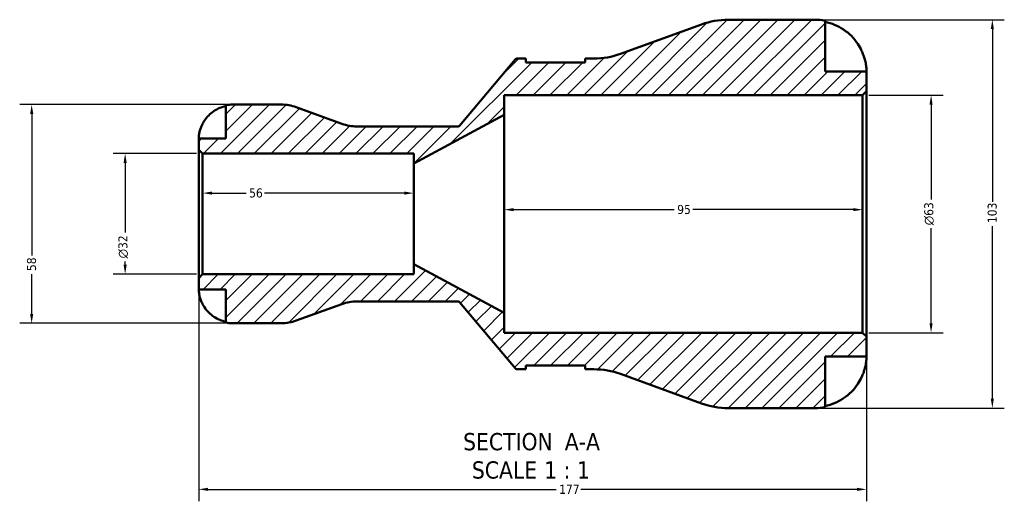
# Model space of a CAD drawing. Header units: millimetres. Extents: x 0 to 903, y -173 to 594.
# Tile 2 of 8: x 266 to 527, y -173 to -45. Entities that reach past the tile are written whole.
import ezdxf

# ---------------------------------------------------------------- set-up
doc = ezdxf.new("R2010")
doc.units = ezdxf.units.MM
for name, color, linetype, lineweight in [('Dimension (ANSI)', 7, 'Continuous', 25), ('Hatch (ANSI)', 7, 'Continuous', 18), ('Symbol (ANSI)', 7, 'Continuous', 25), ('Visible (ANSI)', 7, 'Continuous', 50)]:
    doc.layers.add(name, color=color, linetype=linetype, lineweight=lineweight)
doc.styles.add('Label Text (ANSI)', font='tahoma.ttf')
doc.styles.add('Note Text (ANSI)', font='tahoma.ttf')
doc.dimstyles.new('Default - mm (ANSI)', dxfattribs={"dimtxt": 2.4, "dimasz": 2.5, "dimexe": 3.175, "dimexo": 1.6002, "dimgap": 0.8, "dimtad": 0, "dimtoh": 1, "dimdec": 0, "dimrnd": 1e-08, "dimzin": 4, "dimdsep": 46, "dimtxsty": 'Note Text (ANSI)', "dimcen": 0.09, "dimdle": 10, "dimclrd": 256, "dimclre": 256, "dimclrt": 5, "dimadec": 1, "dimazin": 1, "dimtfac": 1.27, "dimtofl": 0, "dimtmove": 0, "dimatfit": 3, "dimfxl": 1, "dimtolj": 1, "dimtzin": 4, "dimlwd": -1, "dimlwe": -1, "dimarcsym": 0})

# ---------------------------------------------------------------- blocks, each defined once
blk = doc.blocks.new('*D7')
at = {"layer": 'Defpoints', "color": 0, "transparency": 16777216}
for p in [(489.5, -64.83), (507.64, -64.83), (489.5, -127.83)]:
    blk.add_point(p, dxfattribs=at)
at = {"layer": 'Dimension (ANSI)', "transparency": 16777216}
for p, q in [((491.1, -64.83), (510.81, -64.83)), ((507.64, -67.33), (507.64, -92.52)), ((507.64, -125.33), (507.64, -100.13)), ((491.1, -127.83), (510.81, -127.83))]:
    blk.add_line(p, q, dxfattribs=at)
for points in [[(507.22, -67.33), (508.05, -67.33), (507.64, -64.83)], [(507.22, -125.33), (508.05, -125.33), (507.64, -127.83)]]:
    blk.add_solid(points, dxfattribs=at)
at = {"layer": 'Dimension (ANSI)', "color": 5, "transparency": 16777216, "insert": (505.83, -99.33), "char_height": 2.4, "attachment_point": 1, "rotation": 90, "style": 'Note Text (ANSI)'}
blk.add_mtext('\\A1;{\\fAIGDT|b0|i0;\\H2.4000;\\ln}\\fTahoma|b0|i0;\\H2.4000;63', dxfattribs=at)
blk = doc.blocks.new('*D8')
at = {"layer": 'Defpoints', "color": 0, "transparency": 16777216}
for p in [(314.56, -80.33), (294.03, -112.33), (314.56, -112.33)]:
    blk.add_point(p, dxfattribs=at)
at = {"layer": 'Dimension (ANSI)', "transparency": 16777216}
for p, q in [((312.96, -80.33), (290.86, -80.33)), ((294.03, -82.83), (294.03, -101.25)), ((294.03, -109.83), (294.03, -108.91)), ((312.96, -112.33), (290.86, -112.33))]:
    blk.add_line(p, q, dxfattribs=at)
for points in [[(293.62, -82.83), (294.45, -82.83), (294.03, -80.33)], [(293.62, -109.83), (294.45, -109.83), (294.03, -112.33)]]:
    blk.add_solid(points, dxfattribs=at)
at = {"layer": 'Dimension (ANSI)', "color": 5, "transparency": 16777216, "insert": (292.23, -108.11), "char_height": 2.4, "attachment_point": 1, "rotation": 90, "style": 'Note Text (ANSI)'}
blk.add_mtext('\\A1;{\\fAIGDT|b0|i0;\\H2.4000;\\ln}\\fTahoma|b0|i0;\\H2.4000;32', dxfattribs=at)
blk = doc.blocks.new('*D9')
at = {"layer": 'Defpoints', "color": 0, "transparency": 16777216}
for p in [(313.53, -113.36), (490.53, -128.86), (490.53, -169.37)]:
    blk.add_point(p, dxfattribs=at)
at = {"layer": 'Dimension (ANSI)', "transparency": 16777216}
for p, q in [((313.53, -114.96), (313.53, -172.54)), ((490.53, -130.46), (490.53, -172.54)), ((316.03, -169.37), (408.27, -169.37)), ((488.03, -169.37), (414.79, -169.37))]:
    blk.add_line(p, q, dxfattribs=at)
for points in [[(316.03, -168.95), (316.03, -169.78), (313.53, -169.37)], [(488.03, -168.95), (488.03, -169.78), (490.53, -169.37)]]:
    blk.add_solid(points, dxfattribs=at)
at = {"layer": 'Dimension (ANSI)', "color": 5, "transparency": 16777216, "insert": (409.07, -168.16), "char_height": 2.4, "attachment_point": 1, "style": 'Note Text (ANSI)'}
blk.add_mtext('\\A1;177', dxfattribs=at)
blk = doc.blocks.new('*D10')
at = {"layer": 'Defpoints', "color": 0, "transparency": 16777216}
for p in [(476.83, -44.83), (476.83, -147.83), (523.88, -147.83)]:
    blk.add_point(p, dxfattribs=at)
at = {"layer": 'Dimension (ANSI)', "transparency": 16777216}
for p, q in [((478.43, -44.83), (527.05, -44.83)), ((523.88, -47.33), (523.88, -93.1)), ((523.88, -145.33), (523.88, -99.55)), ((478.43, -147.83), (527.05, -147.83))]:
    blk.add_line(p, q, dxfattribs=at)
for points in [[(523.46, -47.33), (524.29, -47.33), (523.88, -44.83)], [(523.46, -145.33), (524.29, -145.33), (523.88, -147.83)]]:
    blk.add_solid(points, dxfattribs=at)
at = {"layer": 'Dimension (ANSI)', "color": 5, "transparency": 16777216, "insert": (522.63, -98.75), "char_height": 2.4, "attachment_point": 1, "rotation": 90, "style": 'Note Text (ANSI)'}
blk.add_mtext('\\A1;103', dxfattribs=at)
blk = doc.blocks.new('*D11')
at = {"layer": 'Defpoints', "color": 0, "transparency": 16777216}
for p in [(394.53, -96.33), (489.5, -95.2), (489.5, -96.33)]:
    blk.add_point(p, dxfattribs=at)
at = {"layer": 'Dimension (ANSI)', "transparency": 16777216}
for p, q in [((397.03, -95.2), (439.56, -95.2)), ((487, -95.2), (444.48, -95.2))]:
    blk.add_line(p, q, dxfattribs=at)
for points in [[(397.03, -94.78), (397.03, -95.61), (394.53, -95.2)], [(487, -94.78), (487, -95.61), (489.5, -95.2)]]:
    blk.add_solid(points, dxfattribs=at)
at = {"layer": 'Dimension (ANSI)', "color": 5, "transparency": 16777216, "insert": (440.36, -93.95), "char_height": 2.4, "attachment_point": 1, "style": 'Note Text (ANSI)'}
blk.add_mtext('\\A1;95', dxfattribs=at)
blk = doc.blocks.new('*D12')
at = {"layer": 'Defpoints', "color": 0, "transparency": 16777216}
for p in [(314.56, -90.81), (314.56, -96.33), (370.53, -96.33)]:
    blk.add_point(p, dxfattribs=at)
at = {"layer": 'Dimension (ANSI)', "transparency": 16777216}
for p, q in [((317.06, -90.81), (326.1, -90.81)), ((368.03, -90.81), (331, -90.81))]:
    blk.add_line(p, q, dxfattribs=at)
for points in [[(317.06, -90.39), (317.06, -91.23), (314.56, -90.81)], [(368.03, -90.39), (368.03, -91.23), (370.53, -90.81)]]:
    blk.add_solid(points, dxfattribs=at)
at = {"layer": 'Dimension (ANSI)', "color": 5, "transparency": 16777216, "insert": (326.9, -89.56), "char_height": 2.4, "attachment_point": 1, "style": 'Note Text (ANSI)'}
blk.add_mtext('\\A1;56', dxfattribs=at)
blk = doc.blocks.new('*D13')
at = {"layer": 'Defpoints', "color": 0, "transparency": 16777216}
for p in [(322.53, -67.33), (269.26, -125.33), (322.53, -125.33)]:
    blk.add_point(p, dxfattribs=at)
at = {"layer": 'Dimension (ANSI)', "transparency": 16777216}
for p, q in [((320.93, -67.33), (266.08, -67.33)), ((269.26, -69.83), (269.26, -107.38)), ((269.26, -122.83), (269.26, -112.27)), ((320.93, -125.33), (266.08, -125.33))]:
    blk.add_line(p, q, dxfattribs=at)
for points in [[(268.84, -69.83), (269.68, -69.83), (269.26, -67.33)], [(268.84, -122.83), (269.68, -122.83), (269.26, -125.33)]]:
    blk.add_solid(points, dxfattribs=at)
at = {"layer": 'Dimension (ANSI)', "color": 5, "transparency": 16777216, "insert": (268.01, -111.47), "char_height": 2.4, "attachment_point": 1, "rotation": 90, "style": 'Note Text (ANSI)'}
blk.add_mtext('\\A1;58', dxfattribs=at)

msp = doc.modelspace()

# ---------------------------------------------------------------- hatches: boundary and pattern name
at = {"layer": 'Hatch (ANSI)'}
h = msp.add_hatch(dxfattribs=at)
h.set_pattern_fill('ANSI31', color=256, scale=25.4, style=0)
h.set_pattern_definition([(45, (0, 0), (-2.245064, 2.245064), [])])
edge = h.paths.add_edge_path()
edge.add_ellipse((453.85, -127.23), major_axis=(19.36, -7.05), ratio=1, start_angle=270, end_angle=290)
edge.add_line((453.85, -147.83), (476.83, -147.83))
edge.add_ellipse((476.83, -134.13), major_axis=(13.7, 0), ratio=1, start_angle=270, end_angle=281.537)
edge.add_line((479.57, -147.55), (479.57, -134.13))
edge.add_line((479.57, -134.13), (490.53, -134.13))
edge.add_line((490.53, -134.13), (490.53, -128.86))
edge.add_line((490.53, -128.86), (489.5, -127.83))
edge.add_line((489.5, -127.83), (394.53, -127.83))
edge.add_line((394.53, -127.83), (394.53, -122.58))
edge.add_line((394.53, -122.58), (370.53, -109.66))
edge.add_line((370.53, -109.66), (370.53, -112.33))
edge.add_line((370.53, -112.33), (314.56, -112.33))
edge.add_line((314.56, -112.33), (313.53, -113.36))
edge.add_line((313.53, -113.36), (313.53, -116.33))
edge.add_line((313.53, -116.33), (320.73, -116.33))
edge.add_line((320.73, -116.33), (320.73, -125.14))
edge.add_ellipse((322.53, -116.33), major_axis=(8.82, -1.8), ratio=1, start_angle=270, end_angle=281.537)
edge.add_line((322.53, -125.33), (335.43, -125.33))
edge.add_ellipse((335.43, -113.73), major_axis=(11.6, 0), ratio=1, start_angle=270, end_angle=290)
edge.add_line((339.4, -124.63), (351.49, -120.22))
edge.add_ellipse((355.45, -131.13), major_axis=(10.9, 3.97), ratio=1, start_angle=70, end_angle=90, ccw=False)
edge.add_line((355.45, -119.53), (382.3, -119.53))
edge.add_ellipse((382.3, -120.03), major_axis=(0.5, 0), ratio=1, start_angle=40, end_angle=90, ccw=False)
edge.add_line((382.68, -119.7), (397.49, -137.35))
edge.add_ellipse((397.87, -137.03), major_axis=(0.321, -0.383), ratio=1, start_angle=270, end_angle=320)
edge.add_line((397.87, -137.53), (400.2, -137.53))
edge.add_line((400.2, -137.53), (400.2, -136.5))
edge.add_line((400.2, -136.5), (415.95, -136.5))
edge.add_line((415.95, -136.5), (415.95, -137.53))
edge.add_line((415.95, -137.53), (418.28, -137.53))
edge.add_ellipse((418.28, -158.13), major_axis=(20.6, 0), ratio=1, start_angle=70, end_angle=90, ccw=False)
edge.add_line((425.33, -138.77), (446.8, -146.58))
edge = h.paths.add_edge_path()
edge.add_ellipse((453.85, -65.43), major_axis=(-20.6, 0), ratio=1, start_angle=270, end_angle=290)
edge.add_line((446.8, -46.07), (425.33, -53.88))
edge.add_ellipse((418.28, -34.53), major_axis=(-19.36, -7.05), ratio=1, start_angle=70, end_angle=90, ccw=False)
edge.add_line((418.28, -55.13), (415.95, -55.13))
edge.add_line((415.95, -55.13), (415.95, -56.16))
edge.add_line((415.95, -56.16), (400.2, -56.16))
edge.add_line((400.2, -56.16), (400.2, -55.13))
edge.add_line((400.2, -55.13), (397.87, -55.13))
edge.add_ellipse((397.87, -55.63), major_axis=(-0.5, 0), ratio=1, start_angle=270, end_angle=320)
edge.add_line((397.49, -55.3), (382.68, -72.95))
edge.add_ellipse((382.3, -72.63), major_axis=(-0.321, -0.383), ratio=1, start_angle=40, end_angle=90, ccw=False)
edge.add_line((382.3, -73.13), (355.45, -73.13))
edge.add_ellipse((355.45, -61.53), major_axis=(-11.6, 0), ratio=1, start_angle=70, end_angle=90, ccw=False)
edge.add_line((351.49, -72.43), (339.4, -68.02))
edge.add_ellipse((335.43, -78.93), major_axis=(-10.9, 3.97), ratio=1, start_angle=270, end_angle=290)
edge.add_line((335.43, -67.33), (322.53, -67.33))
edge.add_ellipse((322.53, -76.33), major_axis=(-9, 0), ratio=1, start_angle=270, end_angle=281.537)
edge.add_line((320.73, -67.51), (320.73, -76.33))
edge.add_line((320.73, -76.33), (313.53, -76.33))
edge.add_line((313.53, -76.33), (313.53, -79.3))
edge.add_line((313.53, -79.3), (314.56, -80.33))
edge.add_line((314.56, -80.33), (370.53, -80.33))
edge.add_line((370.53, -80.33), (370.53, -82.99))
edge.add_line((370.53, -82.99), (394.53, -70.08))
edge.add_line((394.53, -70.08), (394.53, -64.83))
edge.add_line((394.53, -64.83), (489.5, -64.83))
edge.add_line((489.5, -64.83), (490.53, -63.8))
edge.add_line((490.53, -63.8), (490.53, -58.53))
edge.add_line((490.53, -58.53), (479.57, -58.53))
edge.add_line((479.57, -58.53), (479.57, -45.1))
edge.add_ellipse((476.83, -58.53), major_axis=(-13.42, 2.74), ratio=1, start_angle=270, end_angle=281.537)
edge.add_line((476.83, -44.83), (453.85, -44.83))

# ---------------------------------------------------------------- linework, layer by layer
at = {"layer": 'Visible (ANSI)'}
for p, q in [((446.8, -46.07), (425.33, -53.88)), ((476.83, -44.83), (453.85, -44.83)), ((479.57, -58.53), (479.57, -45.1)), ((397.49, -55.3), (382.68, -72.95)), ((400.2, -55.13), (397.87, -55.13)), ((400.2, -56.16), (400.2, -55.13)), ((415.95, -56.16), (400.2, -56.16)), ((418.28, -55.13), (415.95, -55.13)), ((415.95, -55.13), (415.95, -56.16)), ((490.53, -58.53), (479.57, -58.53)), ((490.53, -63.8), (490.53, -58.53)), ((394.53, -70.08), (394.53, -64.83)), ((394.53, -64.83), (489.5, -64.83)), ((489.5, -64.83), (490.53, -63.8)), ((489.5, -64.83), (489.5, -127.83)), ((490.53, -128.86), (490.53, -63.8)), ((320.73, -67.51), (320.73, -76.33)), ((335.43, -67.33), (322.53, -67.33)), ((351.49, -72.43), (339.4, -68.02)), ((370.53, -82.99), (394.53, -70.08)), ((394.53, -122.58), (394.53, -70.08)), ((382.3, -73.13), (355.45, -73.13)), ((320.73, -76.33), (313.53, -76.33)), ((313.53, -76.33), (313.53, -79.3)), ((313.53, -79.3), (314.56, -80.33)), ((313.53, -79.3), (313.53, -113.36)), ((314.56, -80.33), (370.53, -80.33)), ((314.56, -112.33), (314.56, -80.33)), ((370.53, -80.33), (370.53, -82.99)), ((370.53, -109.66), (370.53, -82.99)), ((394.53, -122.58), (370.53, -109.66)), ((370.53, -109.66), (370.53, -112.33)), ((314.56, -112.33), (313.53, -113.36)), ((313.53, -113.36), (313.53, -116.33)), ((370.53, -112.33), (314.56, -112.33)), ((313.53, -116.33), (320.73, -116.33)), ((320.73, -116.33), (320.73, -125.14)), ((355.45, -119.53), (382.3, -119.53)), ((382.68, -119.7), (397.49, -137.35)), ((339.4, -124.63), (351.49, -120.22)), ((394.53, -127.83), (394.53, -122.58)), ((322.53, -125.33), (335.43, -125.33)), ((489.5, -127.83), (394.53, -127.83)), ((490.53, -128.86), (489.5, -127.83)), ((490.53, -134.13), (490.53, -128.86)), ((479.57, -147.55), (479.57, -134.13)), ((479.57, -134.13), (490.53, -134.13)), ((397.87, -137.53), (400.2, -137.53)), ((400.2, -137.53), (400.2, -136.5)), ((400.2, -136.5), (415.95, -136.5)), ((415.95, -136.5), (415.95, -137.53)), ((415.95, -137.53), (418.28, -137.53)), ((425.33, -138.77), (446.8, -146.58)), ((453.85, -147.83), (476.83, -147.83))]:
    msp.add_line(p, q, dxfattribs=at)
for centre, radius, start, end in [((453.85, -65.43), 20.6, 90, 110), ((476.83, -58.53), 13.7, 78.463, 90), ((418.28, -34.53), 20.6, 270, 290), ((397.87, -55.63), 0.5, 90, 140), ((322.53, -76.33), 9, 90, 101.537), ((335.43, -78.93), 11.6, 70, 90), ((355.45, -61.53), 11.6, 250, 270), ((382.3, -72.63), 0.5, 270, 320), ((355.45, -131.13), 11.6, 90, 110), ((382.3, -120.03), 0.5, 40, 90), ((322.53, -116.33), 9, 258.463, 270), ((335.43, -113.73), 11.6, 270, 290), ((397.87, -137.03), 0.5, 220, 270), ((418.28, -158.13), 20.6, 70, 90), ((453.85, -127.23), 20.6, 250, 270), ((476.83, -134.13), 13.7, 270, 281.537)]:
    msp.add_arc(centre, radius, start, end, dxfattribs=at)
for points, knots in [([(479.57, -45.4), (480.45, -45.58), (481.31, -45.85), (482.84, -46.49), (483.67, -46.92), (485.2, -47.95), (485.91, -48.54), (487.11, -49.74), (487.7, -50.46), (488.61, -51.82), (488.95, -52.44), (489.23, -53.05)], [0.259921, 0.259921, 0.259921, 0.259921, 0.506095, 0.506095, 0.759882, 0.759882, 1.013669, 1.013669, 1.268671, 1.268671, 1.462668, 1.462668, 1.462668, 1.462668]), ([(489.23, -53.05), (489.32, -53.23), (489.41, -53.43), (489.62, -53.94), (489.74, -54.26), (489.97, -54.93), (490.07, -55.28), (490.28, -56.11), (490.37, -56.57), (490.49, -57.46), (490.51, -57.84), (490.54, -58.38), (490.53, -58.53), (490.53, -58.53)], [-0.8764491, -0.8764491, -0.8764491, -0.8764491, -0.8146322, -0.8146322, -0.7114626, -0.7114626, -0.5965347, -0.5965347, -0.4233389, -0.4233389, -0.2170999, -0.2170999, 0, 0, 0, 0]), ([(314.41, -72.73), (314.59, -72.34), (314.81, -71.95), (315.4, -71.06), (315.79, -70.59), (316.58, -69.8), (317.04, -69.41), (318.05, -68.73), (318.59, -68.45), (319.6, -68.03), (320.16, -67.85), (320.73, -67.73)], [4.427884, 4.427884, 4.427884, 4.427884, 4.5512464, 4.5512464, 4.7191329, 4.7191329, 4.8858696, 4.8858696, 5.0526063, 5.0526063, 5.2140047, 5.2140047, 5.2140047, 5.2140047]), ([(313.53, -76.33), (313.53, -76.33), (313.53, -76.29), (313.54, -76.16), (313.54, -76.05), (313.56, -75.7), (313.59, -75.42), (313.69, -74.82), (313.76, -74.53), (313.93, -73.93), (314.03, -73.62), (314.24, -73.11), (314.32, -72.92), (314.41, -72.73)], [0, 0, 0, 0, 0.0846147, 0.0846147, 0.1743424, 0.1743424, 0.3108876, 0.3108876, 0.4142718, 0.4142718, 0.5166571, 0.5166571, 0.5800547, 0.5800547, 0.5800547, 0.5800547]), ([(314.41, -119.93), (314.34, -119.78), (314.28, -119.64), (314.13, -119.28), (314.05, -119.06), (313.9, -118.62), (313.83, -118.4), (313.7, -117.87), (313.65, -117.59), (313.56, -117.02), (313.55, -116.78), (313.53, -116.42), (313.53, -116.33), (313.53, -116.33)], [-0.5764765, -0.5764765, -0.5764765, -0.5764765, -0.5296868, -0.5296868, -0.4605403, -0.4605403, -0.385624, -0.385624, -0.2773083, -0.2773083, -0.1425809, -0.1425809, 0, 0, 0, 0]), ([(320.73, -124.92), (320.16, -124.8), (319.6, -124.62), (318.59, -124.2), (318.05, -123.92), (317.04, -123.24), (316.58, -122.85), (315.79, -122.06), (315.4, -121.59), (314.81, -120.71), (314.59, -120.31), (314.41, -119.93)], [0.1707531, 0.1707531, 0.1707531, 0.1707531, 0.3321515, 0.3321515, 0.4988882, 0.4988882, 0.6656248, 0.6656248, 0.8335114, 0.8335114, 0.9568737, 0.9568737, 0.9568737, 0.9568737]), ([(490.53, -134.13), (490.53, -134.13), (490.53, -134.19), (490.53, -134.46), (490.52, -134.67), (490.47, -135.33), (490.42, -135.81), (490.23, -136.75), (490.13, -137.15), (489.92, -137.88), (489.81, -138.2), (489.56, -138.87), (489.42, -139.21), (489.25, -139.57), (489.24, -139.59), (489.23, -139.61)], [-3.8069636, -3.8069636, -3.8069636, -3.8069636, -3.6614952, -3.6614952, -3.5009101, -3.5009101, -3.2876159, -3.2876159, -3.1467889, -3.1467889, -3.0396524, -3.0396524, -2.9271291, -2.9271291, -2.9205248, -2.9205248, -2.9205248, -2.9205248]), ([(489.23, -139.61), (488.95, -140.21), (488.61, -140.83), (487.7, -142.19), (487.11, -142.91), (485.91, -144.11), (485.2, -144.71), (483.67, -145.73), (482.84, -146.16), (481.31, -146.8), (480.45, -147.07), (479.57, -147.25)], [6.701463, 6.701463, 6.701463, 6.701463, 6.895461, 6.895461, 7.150463, 7.150463, 7.404249, 7.404249, 7.658036, 7.658036, 7.904211, 7.904211, 7.904211, 7.904211])]:
    msp.add_open_spline(points, degree=3, knots=knots, dxfattribs=at)

# ---------------------------------------------------------------- texts
at = {"layer": 'Symbol (ANSI)', "char_height": 4.572, "attachment_point": 7, "style": 'Label Text (ANSI)'}
for s, insert in [('SECTION', (383.61, -159.09)), (' A-A', (408.84, -158.99)), ('SCALE', (385.93, -166.6)), (' 1 : 1', (403.4, -166.52))]:
    msp.add_mtext(s, dxfattribs=dict(at, insert=insert))

# ---------------------------------------------------------------- dimensions: what is measured, and where the dimension line sits
at = {"layer": 'Dimension (ANSI)'}
for base, p1, p2, angle, override, picture, middle in [((523.88, -147.83), (476.83, -44.83), (476.83, -147.83), 90, {"dimgap": 0.8, "dimtoh": 0, "dimdec": 0, "dimtol": 0, "dimlim": 0, "dimtp": 0, "dimtm": 0, "dimtdec": 2, "dimatfit": 1}, '*D10', (523.88, -96.33)), ((269.26, -125.33), (322.53, -67.33), (322.53, -125.33), 90, {"dimgap": 0.8, "dimtoh": 0, "dimdec": 0, "dimtol": 0, "dimlim": 0, "dimtp": 0, "dimtm": 0, "dimtdec": 2, "dimatfit": 1}, '*D13', (269.26, -109.83)), ((314.56, -90.81), (370.53, -96.33), (314.56, -96.33), 180, {"dimgap": 0.8, "dimtoh": 0, "dimdec": 0, "dimse1": 1, "dimse2": 1, "dimtol": 0, "dimlim": 0, "dimtp": 0, "dimtm": 0, "dimtdec": 2, "dimatfit": 1}, '*D12', (328.55, -90.81)), ((489.5, -95.2), (394.53, -96.33), (489.5, -96.33), 180, {"dimgap": 0.8, "dimtoh": 0, "dimdec": 0, "dimse1": 1, "dimse2": 1, "dimtol": 0, "dimlim": 0, "dimtp": 0, "dimtm": 0, "dimtdec": 2, "dimatfit": 1}, '*D11', (442.02, -95.2))]:
    dim = msp.add_linear_dim(base=base, p1=p1, p2=p2, angle=angle, dimstyle='Default - mm (ANSI)', override=override, dxfattribs=at)
    dim.commit()
    dim.dimension.update_dxf_attribs({"geometry": picture, "text_midpoint": middle, "dimtype": 160})
for base, p1, p2, picture, middle in [((507.64, -64.83), (489.5, -127.83), (489.5, -64.83), '*D7', (507.64, -96.33)), ((294.03, -112.33), (314.56, -80.33), (314.56, -112.33), '*D8', (294.03, -105.08))]:
    dim = msp.add_linear_dim(base=base, p1=p1, p2=p2, angle=90, text='{\\fAIGDT|b0|i0;\\H2.4000;\\ln}\\fTahoma|b0|i0;\\H2.4000;<>', dimstyle='Default - mm (ANSI)', override={"dimgap": 0.8, "dimtoh": 0, "dimdec": 0, "dimtol": 0, "dimlim": 0, "dimtp": 0, "dimtm": 0, "dimtdec": 2, "dimatfit": 1}, dxfattribs=at)
    dim.commit()
    dim.dimension.update_dxf_attribs({"geometry": picture, "text_midpoint": middle, "dimtype": 160})
dim = msp.add_linear_dim(base=(490.53, -169.37), p1=(313.53, -113.36), p2=(490.53, -128.86), dimstyle='Default - mm (ANSI)', override={"dimgap": 0.8, "dimtoh": 0, "dimdec": 0, "dimtol": 0, "dimlim": 0, "dimtp": 0, "dimtm": 0, "dimtdec": 2, "dimatfit": 1}, dxfattribs=at)
dim.commit()
dim.dimension.update_dxf_attribs({"geometry": '*D9', "text_midpoint": (411.53, -169.37), "dimtype": 160})

doc.saveas('drawing.dxf')
